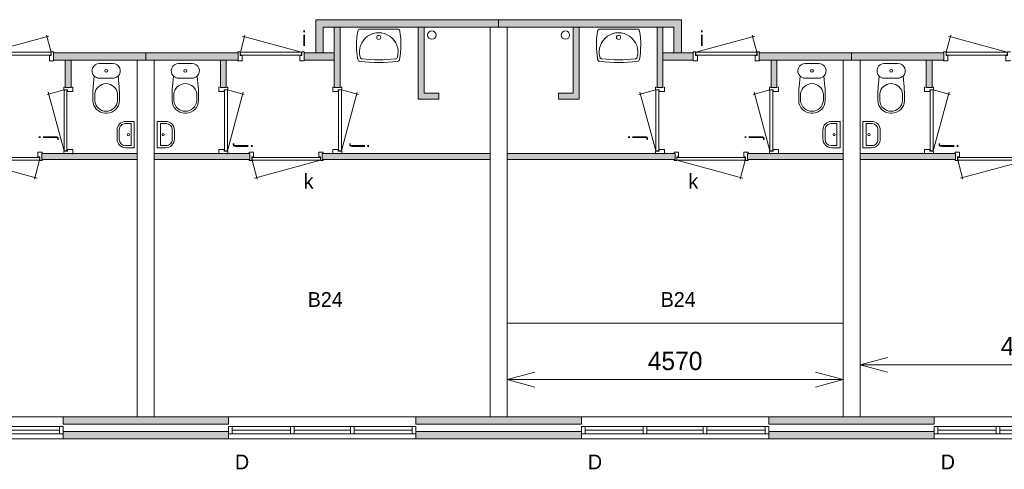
# Model space of a CAD drawing. Header units: millimetres. Extents: x -8493 to 75607, y -19302 to 56340.
# Tile 5 of 40: x 12135 to 25527, y -17866 to -11753. Entities that reach past the tile are written whole.
import ezdxf
from ezdxf.enums import TextEntityAlignment as Align

# ---------------------------------------------------------------- set-up
doc = ezdxf.new("R2010")
doc.units = ezdxf.units.MM
doc.header["$PDMODE"] = 3
doc.header["$PDSIZE"] = 1
for name, color, linetype in [('16', 7, 'Continuous'), ('17', 7, 'Continuous'), ('30', 7, 'Continuous'), ('32', 7, 'Continuous'), ('33', 7, 'Continuous'), ('40', 7, 'Continuous'), ('48', 7, 'Continuous'), ('61', 7, 'Continuous'), ('62', 7, 'Continuous')]:
    doc.layers.add(name, color=color, linetype=linetype)
doc.styles.add('dgn003', font='dgn003.shx')
doc.styles.get("Standard").update_dxf_attribs({"font": 'arial.ttf'})
doc.dimstyles.get("Standard").update_dxf_attribs({"dimtxt": 0.18, "dimasz": 0.18, "dimexe": 0.18, "dimexo": 0.0625, "dimgap": 0.09, "dimtad": 0, "dimtih": 1, "dimtoh": 1, "dimdec": 4, "dimzin": 0, "dimdsep": 46, "dimtxsty": 'Standard', "dimcen": 0.09, "dimadec": 0, "dimazin": 0, "dimtfac": 1, "dimtdec": 4, "dimtofl": 0, "dimtmove": 0, "dimatfit": 3, "dimfxl": 1, "dimtolj": 1, "dimtzin": 0, "dimarcsym": 0})

# ---------------------------------------------------------------- blocks, each defined once
blk = doc.blocks.new('830R1046')
at = {"layer": '33', "color": 1, "linetype": 'Continuous', "lineweight": 0}
for p, q in [((-868, 108), (-66.28, 322.82)), ((-38, 108), (-99.32, 336.87))]:
    blk.add_line(p, q, dxfattribs=at)
at = {"layer": '33', "color": 92, "linetype": 'Continuous', "lineweight": 13, "true_color": 0x00e100, "flags": 128}
for points in [[(-906, 100), (-906, 111), (-871, 111), (-871, 61), (-846, 61), (-846, -11), (-906, -11), (-906, 0)], [(0, 100), (0, 111), (-35, 111), (-35, 61), (-60, 61), (-60, -11), (0, -11), (0, 0)]]:
    blk.add_lwpolyline(points, dxfattribs=at)
at = {"layer": '33', "color": 2, "linetype": 'Continuous', "lineweight": 13, "true_color": 0xf0f000, "flags": 128}
blk.add_lwpolyline([(-868, 108), (-38, 108), (-38, 68), (-868, 68), (-868, 108)], dxfattribs=at)
blk = doc.blocks.new('930L0915')
at = {"layer": '33', "color": 1, "linetype": 'Continuous', "lineweight": 0}
for p, q in [((38, -98), (936.31, -338.7)), ((968, -98), (899.56, -353.44))]:
    blk.add_line(p, q, dxfattribs=at)
at = {"layer": '33', "color": 92, "linetype": 'Continuous', "lineweight": 13, "true_color": 0x00e100, "flags": 128}
for points in [[(0, -90), (0, -101), (35, -101), (35, -51), (60, -51), (60, 11), (0, 11), (0, 0)], [(1006, -90), (1006, -101), (971, -101), (971, -51), (946, -51), (946, 11), (1006, 11), (1006, 0)]]:
    blk.add_lwpolyline(points, dxfattribs=at)
at = {"layer": '33', "color": 2, "linetype": 'Continuous', "lineweight": 13, "true_color": 0xf0f000, "flags": 128}
blk.add_lwpolyline([(968, -98), (38, -98), (38, -58), (968, -58), (968, -98)], dxfattribs=at)
blk = doc.blocks.new('FT0115')
at = {"layer": '40', "color": 7, "linetype": 'Continuous', "lineweight": 0}
for p, q in [((-135, 180), (-20, 180)), ((-65, 149), (-65, -149)), ((-20, 180), (-20, -180)), ((-65, -149), (-144, -149))]:
    blk.add_line(p, q, dxfattribs=at)
at = {"layer": '40', "color": 7, "linetype": 'Continuous', "lineweight": 0, "flags": 128}
for points in [[(-255, 60, -0.414214), (-135, 180)], [(-224, 69, -0.414214), (-144, 149)]]:
    blk.add_lwpolyline(points, format="xyb", dxfattribs=at)
for points in [[(-144, 149), (-65, 149)], [(-255, -60), (-255, 60)], [(-224, -69), (-224, 69)], [(-20, -180), (-135, -180)]]:
    blk.add_lwpolyline(points, dxfattribs=at)
at = {"layer": '40', "color": 7, "linetype": 'Continuous', "lineweight": 0}
blk.add_circle((-101, -1), 15.1, dxfattribs=at)
for centre, radius in [((-135, -60), 120), ((-144, -69), 80)]:
    blk.add_arc(centre, radius, 180, 270, dxfattribs=at)
blk = doc.blocks.new('830R1047')
at = {"layer": '33', "color": 1, "linetype": 'Continuous', "lineweight": 0}
for p, q in [((-108, -38), (-336.87, -99.32)), ((-108, -868), (-322.82, -66.28))]:
    blk.add_line(p, q, dxfattribs=at)
at = {"layer": '33', "color": 92, "linetype": 'Continuous', "lineweight": 13, "true_color": 0x00e100, "flags": 128}
for points in [[(-100, 0), (-111, 0), (-111, -35), (-61, -35), (-61, -60), (11, -60), (11, 0), (0, 0)], [(-100, -906), (-111, -906), (-111, -871), (-61, -871), (-61, -846), (11, -846), (11, -906), (0, -906)]]:
    blk.add_lwpolyline(points, dxfattribs=at)
at = {"layer": '33', "color": 2, "linetype": 'Continuous', "lineweight": 13, "true_color": 0xf0f000, "flags": 128}
blk.add_lwpolyline([(-108, -868), (-108, -38), (-68, -38), (-68, -868), (-108, -868)], dxfattribs=at)
blk = doc.blocks.new('CLOS0215')
at = {"layer": '40', "color": 7, "linetype": 'Continuous', "lineweight": 0}
for p, q in [((-92, -220), (92, -220)), ((-155, -528), (-155, -436)), ((155, -528), (155, -436)), ((-1, -670), (1, -670))]:
    blk.add_line(p, q, dxfattribs=at)
at = {"layer": '40', "color": 7, "linetype": 'Continuous', "lineweight": 0, "flags": 128}
for points in [[(-176, -338), (-162, -192), (-162, -192, -0.674333), (-92, -20), (-92, -20), (92, -20), (92, -20, -0.674333), (162, -192), (162, -192), (176, -338), (176, -338, -0.023285), (180, -431), (180, -431), (180, -525), (180, -525, -0.414214), (10, -695), (10, -695), (-10, -695), (-10, -695, -0.414214), (-180, -525), (-180, -525), (-180, -431), (-180, -431, -0.023285), (-176, -338)], [(-155, -437, -0.917514), (155, -437)], [(155, -528, -0.917521), (-155, -528)]]:
    blk.add_lwpolyline(points, format="xyb", dxfattribs=at)
at = {"layer": '40', "color": 7, "linetype": 'Continuous', "lineweight": 0}
blk.add_circle((0, -120), 20, dxfattribs=at)
for centre, start, end in [((-92, -120), 225.9727, 270), ((92, -120), 270, 314.0273)]:
    blk.add_arc(centre, 100, start, end, dxfattribs=at)
blk = doc.blocks.new('830R1048')
at = {"layer": '33', "color": 1, "linetype": 'Continuous', "lineweight": 0}
for p, q in [((108, -38), (336.87, -99.32)), ((108, -868), (322.82, -66.28))]:
    blk.add_line(p, q, dxfattribs=at)
at = {"layer": '33', "color": 92, "linetype": 'Continuous', "lineweight": 13, "true_color": 0x00e100, "flags": 128}
for points in [[(100, 0), (111, 0), (111, -35), (61, -35), (61, -60), (-11, -60), (-11, 0), (0, 0)], [(100, -906), (111, -906), (111, -871), (61, -871), (61, -846), (-11, -846), (-11, -906), (0, -906)]]:
    blk.add_lwpolyline(points, dxfattribs=at)
at = {"layer": '33', "color": 2, "linetype": 'Continuous', "lineweight": 13, "true_color": 0xf0f000, "flags": 128}
blk.add_lwpolyline([(108, -868), (108, -38), (68, -38), (68, -868), (108, -868)], dxfattribs=at)
blk = doc.blocks.new('930L0916')
at = {"layer": '33', "color": 1, "linetype": 'Continuous', "lineweight": 0}
for p, q in [((-968, -98), (-899.56, -353.44)), ((-38, -98), (-936.31, -338.7))]:
    blk.add_line(p, q, dxfattribs=at)
at = {"layer": '33', "color": 92, "linetype": 'Continuous', "lineweight": 13, "true_color": 0x00e100, "flags": 128}
for points in [[(-1006, -90), (-1006, -101), (-971, -101), (-971, -51), (-946, -51), (-946, 11), (-1006, 11), (-1006, 0)], [(0, -90), (0, -101), (-35, -101), (-35, -51), (-60, -51), (-60, 11), (0, 11), (0, 0)]]:
    blk.add_lwpolyline(points, dxfattribs=at)
at = {"layer": '33', "color": 2, "linetype": 'Continuous', "lineweight": 13, "true_color": 0xf0f000, "flags": 128}
blk.add_lwpolyline([(-968, -98), (-38, -98), (-38, -58), (-968, -58), (-968, -98)], dxfattribs=at)
blk = doc.blocks.new('830R1049')
at = {"layer": '33', "color": 1, "linetype": 'Continuous', "lineweight": 0}
for p, q in [((108, -38), (336.87, -99.32)), ((108, -868), (322.82, -66.28))]:
    blk.add_line(p, q, dxfattribs=at)
at = {"layer": '33', "color": 92, "linetype": 'Continuous', "lineweight": 13, "true_color": 0x00e100, "flags": 128}
for points in [[(100, 0), (111, 0), (111, -35), (61, -35), (61, -60), (-11, -60), (-11, 0), (0, 0)], [(100, -906), (111, -906), (111, -871), (61, -871), (61, -846), (-11, -846), (-11, -906), (0, -906)]]:
    blk.add_lwpolyline(points, dxfattribs=at)
at = {"layer": '33', "color": 2, "linetype": 'Continuous', "lineweight": 13, "true_color": 0xf0f000, "flags": 128}
blk.add_lwpolyline([(108, -868), (108, -38), (68, -38), (68, -868), (108, -868)], dxfattribs=at)
blk = doc.blocks.new('CLOS0216')
at = {"layer": '40', "color": 7, "linetype": 'Continuous', "lineweight": 0}
for p, q in [((92, -220), (-93, -220)), ((-155, -528), (-155, -436)), ((155, -528), (155, -436)), ((1, -670), (-1, -670))]:
    blk.add_line(p, q, dxfattribs=at)
at = {"layer": '40', "color": 7, "linetype": 'Continuous', "lineweight": 0, "flags": 128}
for points in [[(176, -338), (162, -192), (162, -192, 0.674333), (92, -20), (92, -20), (-93, -20), (-93, -20, 0.674333), (-162, -192), (-162, -192), (-176, -338), (-176, -338, 0.023285), (-180, -431), (-180, -431), (-180, -525), (-180, -525, 0.414214), (-10, -695), (-10, -695), (10, -695), (10, -695, 0.414214), (180, -525), (180, -525), (180, -431), (180, -431, 0.023285), (176, -338)], [(-93, -220, -0.194504), (-162, -192)], [(162, -192, -0.194504), (92, -220)]]:
    blk.add_lwpolyline(points, format="xyb", dxfattribs=at)
at = {"layer": '40', "color": 7, "linetype": 'Continuous', "lineweight": 0}
blk.add_circle((0, -120), 20, dxfattribs=at)
for centre, start, end in [((0, -450), 4.9263, 175.0736), ((0, -514), 184.9259, 355.0741)]:
    blk.add_arc(centre, 156, start, end, dxfattribs=at)
blk = doc.blocks.new('FT0116')
at = {"layer": '40', "color": 7, "linetype": 'Continuous', "lineweight": 0}
for p, q in [((135, 180), (20, 180)), ((20, 180), (20, -180)), ((65, 149), (65, -149)), ((65, -149), (144, -149))]:
    blk.add_line(p, q, dxfattribs=at)
at = {"layer": '40', "color": 7, "linetype": 'Continuous', "lineweight": 0, "flags": 128}
for points in [[(144, 149), (65, 149)], [(224, -69), (224, 69)], [(255, -60), (255, 60)], [(20, -180), (135, -180)]]:
    blk.add_lwpolyline(points, dxfattribs=at)
for points in [[(255, -60, -0.414214), (135, -180)], [(224, -69, -0.414214), (144, -149)]]:
    blk.add_lwpolyline(points, format="xyb", dxfattribs=at)
at = {"layer": '40', "color": 7, "linetype": 'Continuous', "lineweight": 0}
blk.add_circle((101, -1), 15.1, dxfattribs=at)
for centre, radius in [((135, 60), 120), ((144, 69), 80)]:
    blk.add_arc(centre, radius, 0, 90, dxfattribs=at)
blk = doc.blocks.new('WT0116')
at = {"layer": '40', "color": 7, "linetype": 'Continuous', "lineweight": 0}
blk.add_line((253, -20), (-253, -20), dxfattribs=at)
at = {"layer": '40', "color": 7, "linetype": 'Continuous', "lineweight": 0, "flags": 128}
for points in [[(-284, -432, -0.090801), (-286, -47)], [(-286, -47, -0.363957), (-253, -20)], [(-254, -401, -1.30637), (254, -401)], [(253, -20, -0.363957), (286, -47)], [(286, -47, -0.090801), (284, -432)], [(-226, -425, -0.309671), (-254, -401)], [(254, -401, -0.309671), (226, -425)], [(-256, -459, -0.328769), (-284, -432)], [(256, -459, -0.059915), (-256, -459)], [(226, -425, -0.052773), (-226, -425)], [(284, -432, -0.328769), (256, -459)]]:
    blk.add_lwpolyline(points, format="xyb", dxfattribs=at)
at = {"layer": '40', "color": 7, "linetype": 'Continuous', "lineweight": 0}
blk.add_circle((0, -133), 28.1, dxfattribs=at)
blk = doc.blocks.new('830R1050')
at = {"layer": '33', "color": 1, "linetype": 'Continuous', "lineweight": 0}
for p, q in [((38, 108), (99.32, 336.87)), ((868, 108), (66.28, 322.82))]:
    blk.add_line(p, q, dxfattribs=at)
at = {"layer": '33', "color": 92, "linetype": 'Continuous', "lineweight": 13, "true_color": 0x00e100, "flags": 128}
for points in [[(0, 100), (0, 111), (35, 111), (35, 61), (60, 61), (60, -11), (0, -11), (0, 0)], [(906, 100), (906, 111), (871, 111), (871, 61), (846, 61), (846, -11), (906, -11), (906, 0)]]:
    blk.add_lwpolyline(points, dxfattribs=at)
at = {"layer": '33', "color": 2, "linetype": 'Continuous', "lineweight": 13, "true_color": 0xf0f000, "flags": 128}
blk.add_lwpolyline([(868, 108), (38, 108), (38, 68), (868, 68), (868, 108)], dxfattribs=at)
blk = doc.blocks.new('CLOS0217')
at = {"layer": '40', "color": 7, "linetype": 'Continuous', "lineweight": 0}
for p, q in [((-92, -220), (92, -220)), ((-155, -528), (-155, -436)), ((155, -528), (155, -436)), ((-1, -670), (1, -670))]:
    blk.add_line(p, q, dxfattribs=at)
at = {"layer": '40', "color": 7, "linetype": 'Continuous', "lineweight": 0, "flags": 128}
for points in [[(-176, -338), (-162, -192), (-162, -192, -0.674333), (-92, -20), (-92, -20), (92, -20), (92, -20, -0.674333), (162, -192), (162, -192), (176, -338), (176, -338, -0.023285), (180, -431), (180, -431), (180, -525), (180, -525, -0.414214), (10, -695), (10, -695), (-10, -695), (-10, -695, -0.414214), (-180, -525), (-180, -525), (-180, -431), (-180, -431, -0.023285), (-176, -338)], [(-155, -437, -0.917514), (155, -437)], [(155, -528, -0.917521), (-155, -528)]]:
    blk.add_lwpolyline(points, format="xyb", dxfattribs=at)
at = {"layer": '40', "color": 7, "linetype": 'Continuous', "lineweight": 0}
blk.add_circle((0, -120), 20, dxfattribs=at)
for centre, start, end in [((-92, -120), 225.9727, 270), ((92, -120), 270, 314.0273)]:
    blk.add_arc(centre, 100, start, end, dxfattribs=at)
blk = doc.blocks.new('WT0117')
at = {"layer": '40', "color": 7, "linetype": 'Continuous', "lineweight": 0}
blk.add_line((-253, -20), (253, -20), dxfattribs=at)
blk.add_circle((0, -133), 28.1, dxfattribs=at)
for centre, radius, start, end in [((766, -236), 1068, 169.7983, 190.5514), ((-253, -53), 33, 90, 169.9973), ((0, -332), 263, 344.8667, 195.1333), ((253, -53), 33, 10.0027, 90), ((-766, -236), 1068, 349.4486, 10.2017), ((-222, -392), 33, 195.1333, 263.9582), ((222, -392), 33, 276.0418, 344.8667), ((-252, -426), 33, 190.3455, 263.1425), ((0, 1669), 2144, 263.1425, 276.8575), ((0, 1707), 2144, 263.9582, 276.0418), ((252, -426), 33, 276.8575, 349.6545)]:
    blk.add_arc(centre, radius, start, end, dxfattribs=at)
blk = doc.blocks.new('830R1051')
at = {"layer": '33', "color": 1, "linetype": 'Continuous', "lineweight": 0}
for p, q in [((-868, 108), (-66.28, 322.82)), ((-38, 108), (-99.32, 336.87))]:
    blk.add_line(p, q, dxfattribs=at)
at = {"layer": '33', "color": 92, "linetype": 'Continuous', "lineweight": 13, "true_color": 0x00e100, "flags": 128}
for points in [[(-906, 100), (-906, 111), (-871, 111), (-871, 61), (-846, 61), (-846, -11), (-906, -11), (-906, 0)], [(0, 100), (0, 111), (-35, 111), (-35, 61), (-60, 61), (-60, -11), (0, -11), (0, 0)]]:
    blk.add_lwpolyline(points, dxfattribs=at)
at = {"layer": '33', "color": 2, "linetype": 'Continuous', "lineweight": 13, "true_color": 0xf0f000, "flags": 128}
blk.add_lwpolyline([(-868, 108), (-38, 108), (-38, 68), (-868, 68), (-868, 108)], dxfattribs=at)
blk = doc.blocks.new('830R1052')
at = {"layer": '33', "color": 1, "linetype": 'Continuous', "lineweight": 0}
for p, q in [((-108, -38), (-336.87, -99.32)), ((-108, -868), (-322.82, -66.28))]:
    blk.add_line(p, q, dxfattribs=at)
at = {"layer": '33', "color": 92, "linetype": 'Continuous', "lineweight": 13, "true_color": 0x00e100, "flags": 128}
for points in [[(-100, 0), (-111, 0), (-111, -35), (-61, -35), (-61, -60), (11, -60), (11, 0), (0, 0)], [(-100, -906), (-111, -906), (-111, -871), (-61, -871), (-61, -846), (11, -846), (11, -906), (0, -906)]]:
    blk.add_lwpolyline(points, dxfattribs=at)
at = {"layer": '33', "color": 2, "linetype": 'Continuous', "lineweight": 13, "true_color": 0xf0f000, "flags": 128}
blk.add_lwpolyline([(-108, -868), (-108, -38), (-68, -38), (-68, -868), (-108, -868)], dxfattribs=at)
blk = doc.blocks.new('930L0917')
at = {"layer": '33', "color": 1, "linetype": 'Continuous', "lineweight": 0}
for p, q in [((38, -98), (936.31, -338.7)), ((968, -98), (899.56, -353.44))]:
    blk.add_line(p, q, dxfattribs=at)
at = {"layer": '33', "color": 92, "linetype": 'Continuous', "lineweight": 13, "true_color": 0x00e100, "flags": 128}
for points in [[(0, -90), (0, -101), (35, -101), (35, -51), (60, -51), (60, 11), (0, 11), (0, 0)], [(1006, -90), (1006, -101), (971, -101), (971, -51), (946, -51), (946, 11), (1006, 11), (1006, 0)]]:
    blk.add_lwpolyline(points, dxfattribs=at)
at = {"layer": '33', "color": 2, "linetype": 'Continuous', "lineweight": 13, "true_color": 0xf0f000, "flags": 128}
blk.add_lwpolyline([(968, -98), (38, -98), (38, -58), (968, -58), (968, -98)], dxfattribs=at)
blk = doc.blocks.new('830R1053')
at = {"layer": '33', "color": 1, "linetype": 'Continuous', "lineweight": 0}
for p, q in [((-108, -38), (-336.87, -99.32)), ((-108, -868), (-322.82, -66.28))]:
    blk.add_line(p, q, dxfattribs=at)
at = {"layer": '33', "color": 92, "linetype": 'Continuous', "lineweight": 13, "true_color": 0x00e100, "flags": 128}
for points in [[(-100, 0), (-111, 0), (-111, -35), (-61, -35), (-61, -60), (11, -60), (11, 0), (0, 0)], [(-100, -906), (-111, -906), (-111, -871), (-61, -871), (-61, -846), (11, -846), (11, -906), (0, -906)]]:
    blk.add_lwpolyline(points, dxfattribs=at)
at = {"layer": '33', "color": 2, "linetype": 'Continuous', "lineweight": 13, "true_color": 0xf0f000, "flags": 128}
blk.add_lwpolyline([(-108, -868), (-108, -38), (-68, -38), (-68, -868), (-108, -868)], dxfattribs=at)
blk = doc.blocks.new('FT0117')
at = {"layer": '40', "color": 7, "linetype": 'Continuous', "lineweight": 0}
for p, q in [((-135, 180), (-20, 180)), ((-65, 149), (-65, -149)), ((-20, 180), (-20, -180)), ((-65, -149), (-144, -149))]:
    blk.add_line(p, q, dxfattribs=at)
at = {"layer": '40', "color": 7, "linetype": 'Continuous', "lineweight": 0, "flags": 128}
for points in [[(-255, 60, -0.414214), (-135, 180)], [(-224, 69, -0.414214), (-144, 149)]]:
    blk.add_lwpolyline(points, format="xyb", dxfattribs=at)
for points in [[(-144, 149), (-65, 149)], [(-255, -60), (-255, 60)], [(-224, -69), (-224, 69)], [(-20, -180), (-135, -180)]]:
    blk.add_lwpolyline(points, dxfattribs=at)
at = {"layer": '40', "color": 7, "linetype": 'Continuous', "lineweight": 0}
blk.add_circle((-101, -1), 15.1, dxfattribs=at)
for centre, radius in [((-135, -60), 120), ((-144, -69), 80)]:
    blk.add_arc(centre, radius, 180, 270, dxfattribs=at)
blk = doc.blocks.new('_Open30')
at = {"color": 0, "linetype": 'ByBlock', "lineweight": -2}
for p, q in [((-1, 0.268), (0, 0)), ((0, 0), (-1, -0.268)), ((0, 0), (-1, 0))]:
    blk.add_line(p, q, dxfattribs=at)
blk = doc.blocks.new('*D3850')
at = {"layer": '62', "color": 7, "linetype": 'Continuous', "lineweight": 0, "transparency": 16777216}
for p, q in [((18765, -16397), (18765, -16772)), ((23335, -16397), (23335, -16772)), ((19140, -16647), (22960, -16647))]:
    blk.add_line(p, q, dxfattribs=at)
at = {"layer": 'Defpoints', "color": 0, "linetype": 'Continuous', "transparency": 16777216}
for p in [(18765, -15880), (23335, -15880), (23335, -16647)]:
    blk.add_point(p, dxfattribs=at)
at = {"layer": '62', "color": 7, "linetype": 'Continuous', "lineweight": 0, "transparency": 16777216, "xscale": 375, "yscale": 375, "zscale": 375, "rotation": 180}
blk.add_blockref('_Open30', (18765, -16647), dxfattribs=at)
at = {"layer": '62', "color": 7, "linetype": 'Continuous', "lineweight": 0, "transparency": 16777216, "xscale": 375, "yscale": 375, "zscale": 375}
blk.add_blockref('_Open30', (23335, -16647), dxfattribs=at)
at = {"layer": '62', "color": 7, "linetype": 'Continuous', "lineweight": 0, "transparency": 16777216, "insert": (21050, -16394), "char_height": 250, "attachment_point": 5, "style": 'dgn003'}
blk.add_mtext('\\A1;4570', dxfattribs=at)
blk = doc.blocks.new('*D3851')
at = {"layer": '62', "color": 7, "linetype": 'Continuous', "lineweight": 0, "transparency": 16777216}
for p, q in [((23565, -16196), (23565, -16571)), ((28135, -16196), (28135, -16571)), ((27760, -16446), (23940, -16446))]:
    blk.add_line(p, q, dxfattribs=at)
at = {"layer": 'Defpoints', "color": 0, "linetype": 'Continuous', "transparency": 16777216}
for p in [(23565, -15880), (28135, -15880), (23565, -16446)]:
    blk.add_point(p, dxfattribs=at)
at = {"layer": '62', "color": 7, "linetype": 'Continuous', "lineweight": 0, "transparency": 16777216, "xscale": 375, "yscale": 375, "zscale": 375, "rotation": 180}
blk.add_blockref('_Open30', (23565, -16446), dxfattribs=at)
at = {"layer": '62', "color": 7, "linetype": 'Continuous', "lineweight": 0, "transparency": 16777216, "xscale": 375, "yscale": 375, "zscale": 375}
blk.add_blockref('_Open30', (28135, -16446), dxfattribs=at)
at = {"layer": '62', "color": 7, "linetype": 'Continuous', "lineweight": 0, "transparency": 16777216, "insert": (25850, -16193), "char_height": 250, "attachment_point": 5, "style": 'dgn003'}
blk.add_mtext('\\A1;4570', dxfattribs=at)
blk = doc.blocks.new('930L0918')
at = {"layer": '33', "color": 1, "linetype": 'Continuous', "lineweight": 0}
for p, q in [((-968, -98), (-899.56, -353.44)), ((-38, -98), (-936.31, -338.7))]:
    blk.add_line(p, q, dxfattribs=at)
at = {"layer": '33', "color": 92, "linetype": 'Continuous', "lineweight": 13, "true_color": 0x00e100, "flags": 128}
for points in [[(-1006, -90), (-1006, -101), (-971, -101), (-971, -51), (-946, -51), (-946, 11), (-1006, 11), (-1006, 0)], [(0, -90), (0, -101), (-35, -101), (-35, -51), (-60, -51), (-60, 11), (0, 11), (0, 0)]]:
    blk.add_lwpolyline(points, dxfattribs=at)
at = {"layer": '33', "color": 2, "linetype": 'Continuous', "lineweight": 13, "true_color": 0xf0f000, "flags": 128}
blk.add_lwpolyline([(-968, -98), (-38, -98), (-38, -58), (-968, -58), (-968, -98)], dxfattribs=at)
blk = doc.blocks.new('CLOS0218')
at = {"layer": '40', "color": 7, "linetype": 'Continuous', "lineweight": 0}
for p, q in [((92, -220), (-93, -220)), ((-155, -528), (-155, -436)), ((155, -528), (155, -436)), ((1, -670), (-1, -670))]:
    blk.add_line(p, q, dxfattribs=at)
at = {"layer": '40', "color": 7, "linetype": 'Continuous', "lineweight": 0, "flags": 128}
for points in [[(176, -338), (162, -192), (162, -192, 0.674333), (92, -20), (92, -20), (-93, -20), (-93, -20, 0.674333), (-162, -192), (-162, -192), (-176, -338), (-176, -338, 0.023285), (-180, -431), (-180, -431), (-180, -525), (-180, -525, 0.414214), (-10, -695), (-10, -695), (10, -695), (10, -695, 0.414214), (180, -525), (180, -525), (180, -431), (180, -431, 0.023285), (176, -338)], [(-93, -220, -0.194504), (-162, -192)], [(162, -192, -0.194504), (92, -220)]]:
    blk.add_lwpolyline(points, format="xyb", dxfattribs=at)
at = {"layer": '40', "color": 7, "linetype": 'Continuous', "lineweight": 0}
blk.add_circle((0, -120), 20, dxfattribs=at)
for centre, start, end in [((0, -450), 4.9263, 175.0736), ((0, -514), 184.9259, 355.0741)]:
    blk.add_arc(centre, 156, start, end, dxfattribs=at)
blk = doc.blocks.new('830R1055')
at = {"layer": '33', "color": 1, "linetype": 'Continuous', "lineweight": 0}
for p, q in [((108, -38), (336.87, -99.32)), ((108, -868), (322.82, -66.28))]:
    blk.add_line(p, q, dxfattribs=at)
at = {"layer": '33', "color": 92, "linetype": 'Continuous', "lineweight": 13, "true_color": 0x00e100, "flags": 128}
for points in [[(100, 0), (111, 0), (111, -35), (61, -35), (61, -60), (-11, -60), (-11, 0), (0, 0)], [(100, -906), (111, -906), (111, -871), (61, -871), (61, -846), (-11, -846), (-11, -906), (0, -906)]]:
    blk.add_lwpolyline(points, dxfattribs=at)
at = {"layer": '33', "color": 2, "linetype": 'Continuous', "lineweight": 13, "true_color": 0xf0f000, "flags": 128}
blk.add_lwpolyline([(108, -868), (108, -38), (68, -38), (68, -868), (108, -868)], dxfattribs=at)
blk = doc.blocks.new('FT0118')
at = {"layer": '40', "color": 7, "linetype": 'Continuous', "lineweight": 0}
for p, q in [((135, 180), (20, 180)), ((20, 180), (20, -180)), ((65, 149), (65, -149)), ((65, -149), (144, -149))]:
    blk.add_line(p, q, dxfattribs=at)
at = {"layer": '40', "color": 7, "linetype": 'Continuous', "lineweight": 0, "flags": 128}
for points in [[(144, 149), (65, 149)], [(224, -69), (224, 69)], [(255, -60), (255, 60)], [(20, -180), (135, -180)]]:
    blk.add_lwpolyline(points, dxfattribs=at)
for points in [[(255, -60, -0.414214), (135, -180)], [(224, -69, -0.414214), (144, -149)]]:
    blk.add_lwpolyline(points, format="xyb", dxfattribs=at)
at = {"layer": '40', "color": 7, "linetype": 'Continuous', "lineweight": 0}
blk.add_circle((101, -1), 15.1, dxfattribs=at)
for centre, radius in [((135, 60), 120), ((144, 69), 80)]:
    blk.add_arc(centre, radius, 0, 90, dxfattribs=at)
blk = doc.blocks.new('830R1056')
at = {"layer": '33', "color": 1, "linetype": 'Continuous', "lineweight": 0}
for p, q in [((38, 108), (99.32, 336.87)), ((868, 108), (66.28, 322.82))]:
    blk.add_line(p, q, dxfattribs=at)
at = {"layer": '33', "color": 92, "linetype": 'Continuous', "lineweight": 13, "true_color": 0x00e100, "flags": 128}
for points in [[(0, 100), (0, 111), (35, 111), (35, 61), (60, 61), (60, -11), (0, -11), (0, 0)], [(906, 100), (906, 111), (871, 111), (871, 61), (846, 61), (846, -11), (906, -11), (906, 0)]]:
    blk.add_lwpolyline(points, dxfattribs=at)
at = {"layer": '33', "color": 2, "linetype": 'Continuous', "lineweight": 13, "true_color": 0xf0f000, "flags": 128}
blk.add_lwpolyline([(868, 108), (38, 108), (38, 68), (868, 68), (868, 108)], dxfattribs=at)

msp = doc.modelspace()

# ---------------------------------------------------------------- hatches: boundary and pattern name
at = {"layer": '16'}
for points in [[(12724.76, -17152.9), (14974.76, -17152.9), (14974.76, -17252.9), (12724.76, -17252.9)], [(17524.76, -17152.9), (19774.76, -17152.9), (19774.76, -17252.9), (17524.76, -17252.9)], [(22324.76, -17152.9), (24574.76, -17152.9), (24574.76, -17252.9), (22324.76, -17252.9)], [(12724.76, -17352.9), (14974.76, -17352.9), (14974.76, -17452.9), (12724.76, -17452.9)], [(17524.76, -17352.9), (19774.76, -17352.9), (19774.76, -17452.9), (17524.76, -17452.9)], [(22324.76, -17352.9), (24574.76, -17352.9), (24574.76, -17452.9), (22324.76, -17452.9)]]:
    msp.add_hatch(color=7, dxfattribs=at).paths.add_polyline_path(points)
at = {"layer": '62'}
for points in [[(18649.76, -11752.9), (18649.76, -11852.9), (16264.76, -11852.9), (16264.76, -12202.9), (16164.76, -12202.9), (16164.76, -11752.9)], [(18649.76, -11752.9), (18649.76, -11852.9), (21034.76, -11852.9), (21034.76, -12202.9), (21134.76, -12202.9), (21134.76, -11752.9)], [(16494.76, -12672.9), (16414.76, -12672.9), (16414.76, -11852.9), (16494.76, -11852.9)], [(17834.76, -12752.9), (17834.76, -12832.9), (17554.76, -12832.9), (17554.76, -11852.9), (17634.76, -11852.9), (17634.76, -12752.9)], [(19464.76, -12752.9), (19464.76, -12832.9), (19744.76, -12832.9), (19744.76, -11852.9), (19664.76, -11852.9), (19664.76, -12752.9)], [(20804.76, -12672.9), (20884.76, -12672.9), (20884.76, -11852.9), (20804.76, -11852.9)], [(12594.76, -12302.9), (13849.76, -12302.9), (13849.76, -12202.9), (12594.76, -12202.9)], [(12754.76, -12672.9), (12834.76, -12672.9), (12834.76, -12302.9), (12754.76, -12302.9)], [(15104.76, -12302.9), (13849.76, -12302.9), (13849.76, -12202.9), (15104.76, -12202.9)], [(14944.76, -12672.9), (14864.76, -12672.9), (14864.76, -12302.9), (14944.76, -12302.9)], [(16414.76, -12302.9), (16004.76, -12302.9), (16004.76, -12202.9), (16414.76, -12202.9)], [(20884.76, -12302.9), (21294.76, -12302.9), (21294.76, -12202.9), (20884.76, -12202.9)], [(22194.76, -12302.9), (23449.76, -12302.9), (23449.76, -12202.9), (22194.76, -12202.9)], [(22354.76, -12672.9), (22434.76, -12672.9), (22434.76, -12302.9), (22354.76, -12302.9)], [(24704.76, -12302.9), (23449.76, -12302.9), (23449.76, -12202.9), (24704.76, -12202.9)], [(24544.76, -12672.9), (24464.76, -12672.9), (24464.76, -12302.9), (24544.76, -12302.9)], [(12434.76, -13572.9), (13734.76, -13572.9), (13734.76, -13652.9), (12434.76, -13652.9)], [(15264.76, -13572.9), (13964.76, -13572.9), (13964.76, -13652.9), (15264.76, -13652.9)], [(18534.76, -13572.9), (16249.76, -13572.9), (16249.76, -13652.9), (18534.76, -13652.9)], [(18764.76, -13572.9), (21049.76, -13572.9), (21049.76, -13652.9), (18764.76, -13652.9)], [(22034.76, -13572.9), (23334.76, -13572.9), (23334.76, -13652.9), (22034.76, -13652.9)], [(24864.76, -13572.9), (23564.76, -13572.9), (23564.76, -13652.9), (24864.76, -13652.9)]]:
    msp.add_hatch(color=7, dxfattribs=at).paths.add_polyline_path(points)

# ---------------------------------------------------------------- linework, layer by layer
at = {"layer": '16', "color": 92, "linetype": 'Continuous', "lineweight": 0, "true_color": 0x00e100, "flags": 128}
for points in [[(18649.76, -11752.9), (16164.76, -11752.9), (16164.76, -12202.9), (16264.76, -12202.9), (16264.76, -11852.9), (18649.76, -11852.9), (18649.76, -11752.9)], [(18649.76, -11752.9), (21134.76, -11752.9), (21134.76, -12202.9), (21034.76, -12202.9), (21034.76, -11852.9), (18649.76, -11852.9), (18649.76, -11752.9)], [(16494.76, -11852.9), (16414.76, -11852.9), (16414.76, -12672.9), (16494.76, -12672.9), (16494.76, -11852.9)], [(17634.76, -11852.9), (17634.76, -12752.9), (17834.76, -12752.9), (17834.76, -12832.9), (17554.76, -12832.9), (17554.76, -11852.9), (17634.76, -11852.9)], [(19664.76, -11852.9), (19664.76, -12752.9), (19464.76, -12752.9), (19464.76, -12832.9), (19744.76, -12832.9), (19744.76, -11852.9), (19664.76, -11852.9)], [(20804.76, -11852.9), (20884.76, -11852.9), (20884.76, -12672.9), (20804.76, -12672.9), (20804.76, -11852.9)], [(12594.76, -12202.9), (13849.76, -12202.9), (13849.76, -12302.9), (12594.76, -12302.9), (12594.76, -12202.9)], [(12754.76, -12302.9), (12834.76, -12302.9), (12834.76, -12672.9), (12754.76, -12672.9), (12754.76, -12302.9)], [(15104.76, -12202.9), (13849.76, -12202.9), (13849.76, -12302.9), (15104.76, -12302.9), (15104.76, -12202.9)], [(14944.76, -12302.9), (14864.76, -12302.9), (14864.76, -12672.9), (14944.76, -12672.9), (14944.76, -12302.9)], [(16414.76, -12202.9), (16004.76, -12202.9), (16004.76, -12302.9), (16414.76, -12302.9), (16414.76, -12202.9)], [(20884.76, -12202.9), (21294.76, -12202.9), (21294.76, -12302.9), (20884.76, -12302.9), (20884.76, -12202.9)], [(22194.76, -12202.9), (23449.76, -12202.9), (23449.76, -12302.9), (22194.76, -12302.9), (22194.76, -12202.9)], [(22354.76, -12302.9), (22434.76, -12302.9), (22434.76, -12672.9), (22354.76, -12672.9), (22354.76, -12302.9)], [(24704.76, -12202.9), (23449.76, -12202.9), (23449.76, -12302.9), (24704.76, -12302.9), (24704.76, -12202.9)], [(24544.76, -12302.9), (24464.76, -12302.9), (24464.76, -12672.9), (24544.76, -12672.9), (24544.76, -12302.9)], [(13734.76, -13572.9), (12434.76, -13572.9), (12434.76, -13652.9), (13734.76, -13652.9), (13734.76, -13572.9)], [(13964.76, -13572.9), (15264.76, -13572.9), (15264.76, -13652.9), (13964.76, -13652.9), (13964.76, -13572.9)], [(16249.76, -13572.9), (18534.76, -13572.9), (18534.76, -13652.9), (16249.76, -13652.9), (16249.76, -13572.9)], [(21049.76, -13572.9), (18764.76, -13572.9), (18764.76, -13652.9), (21049.76, -13652.9), (21049.76, -13572.9)], [(23334.76, -13572.9), (22034.76, -13572.9), (22034.76, -13652.9), (23334.76, -13652.9), (23334.76, -13572.9)], [(23564.76, -13572.9), (24864.76, -13572.9), (24864.76, -13652.9), (23564.76, -13652.9), (23564.76, -13572.9)], [(12724.76, -17152.9), (14974.76, -17152.9), (14974.76, -17252.9), (12724.76, -17252.9), (12724.76, -17152.9)], [(17524.76, -17152.9), (19774.76, -17152.9), (19774.76, -17252.9), (17524.76, -17252.9), (17524.76, -17152.9)], [(22324.76, -17152.9), (24574.76, -17152.9), (24574.76, -17252.9), (22324.76, -17252.9), (22324.76, -17152.9)], [(12724.76, -17352.9), (14974.76, -17352.9), (14974.76, -17452.9), (12724.76, -17452.9), (12724.76, -17352.9)], [(17524.76, -17352.9), (19774.76, -17352.9), (19774.76, -17452.9), (17524.76, -17452.9), (17524.76, -17352.9)], [(22324.76, -17352.9), (24574.76, -17352.9), (24574.76, -17452.9), (22324.76, -17452.9), (22324.76, -17352.9)]]:
    msp.add_lwpolyline(points, dxfattribs=at)
at = {"layer": '16', "color": 7, "linetype": 'Continuous', "lineweight": 0, "flags": 128}
for points in [[(12724.76, -17152.9), (14974.76, -17152.9), (14974.76, -17252.9), (12724.76, -17252.9), (12724.76, -17152.9)], [(17524.76, -17152.9), (19774.76, -17152.9), (19774.76, -17252.9), (17524.76, -17252.9), (17524.76, -17152.9)], [(22324.76, -17152.9), (24574.76, -17152.9), (24574.76, -17252.9), (22324.76, -17252.9), (22324.76, -17152.9)], [(12724.76, -17352.9), (14974.76, -17352.9), (14974.76, -17452.9), (12724.76, -17452.9), (12724.76, -17352.9)], [(17524.76, -17352.9), (19774.76, -17352.9), (19774.76, -17452.9), (17524.76, -17452.9), (17524.76, -17352.9)], [(22324.76, -17352.9), (24574.76, -17352.9), (24574.76, -17452.9), (22324.76, -17452.9), (22324.76, -17352.9)]]:
    msp.add_lwpolyline(points, dxfattribs=at)
at = {"layer": '17', "color": 92, "linetype": 'Continuous', "lineweight": 0, "true_color": 0x00e100, "flags": 128}
for points in [[(18534.76, -11852.9), (18764.76, -11852.9), (18764.76, -17152.9), (18534.76, -17152.9), (18534.76, -11852.9)], [(13964.76, -12302.9), (13734.76, -12302.9), (13734.76, -17152.9), (13964.76, -17152.9), (13964.76, -12302.9)], [(23334.76, -12302.9), (23564.76, -12302.9), (23564.76, -17152.9), (23334.76, -17152.9), (23334.76, -12302.9)]]:
    msp.add_lwpolyline(points, dxfattribs=at)
at = {"layer": '30', "color": 3, "linetype": 'Continuous', "lineweight": 0}
for p, q in [((10174.76, -17152.9), (12724.76, -17152.9)), ((17524.76, -17152.9), (14974.76, -17152.9)), ((19774.76, -17152.9), (22324.76, -17152.9)), ((27124.76, -17152.9), (24574.76, -17152.9)), ((10174.76, -17452.9), (12724.76, -17452.9)), ((17524.76, -17452.9), (14974.76, -17452.9)), ((19774.76, -17452.9), (22324.76, -17452.9)), ((27124.76, -17452.9), (24574.76, -17452.9))]:
    msp.add_line(p, q, dxfattribs=at)
at = {"layer": '32', "color": 3, "linetype": 'Continuous', "lineweight": 0}
for p, q in [((12674.76, -17282.9), (10224.76, -17282.9)), ((10224.76, -17382.9), (12724.76, -17382.9)), ((11883.1, -17332.9), (12674.76, -17332.9)), ((17474.76, -17382.9), (14974.76, -17382.9)), ((15024.76, -17282.9), (17474.76, -17282.9)), ((15816.42, -17332.9), (15024.76, -17332.9)), ((16633.09, -17332.9), (15866.42, -17332.9)), ((17474.76, -17332.9), (16683.09, -17332.9)), ((17474.76, -17282.9), (17474.76, -17382.9)), ((22274.76, -17282.9), (19824.76, -17282.9)), ((19824.76, -17282.9), (19824.76, -17382.9)), ((19824.76, -17332.9), (20616.43, -17332.9)), ((19824.76, -17382.9), (22324.76, -17382.9)), ((20666.43, -17332.9), (21433.1, -17332.9)), ((21483.1, -17332.9), (22274.76, -17332.9)), ((27074.76, -17382.9), (24574.76, -17382.9)), ((24624.76, -17282.9), (27074.76, -17282.9)), ((25416.42, -17332.9), (24624.76, -17332.9)), ((26233.09, -17332.9), (25466.42, -17332.9))]:
    msp.add_line(p, q, dxfattribs=at)
at = {"layer": '32', "color": 3, "linetype": 'Continuous', "lineweight": 0, "flags": 128}
for points in [[(12674.76, -17382.9), (12724.76, -17382.9), (12724.76, -17282.9), (12674.76, -17282.9), (12674.76, -17382.9)], [(15024.76, -17382.9), (14974.76, -17382.9), (14974.76, -17282.9), (15024.76, -17282.9), (15024.76, -17382.9)], [(15866.42, -17382.9), (15816.42, -17382.9), (15816.42, -17282.9), (15866.42, -17282.9), (15866.42, -17382.9)], [(16683.09, -17382.9), (16633.09, -17382.9), (16633.09, -17282.9), (16683.09, -17282.9), (16683.09, -17382.9)], [(17524.76, -17382.9), (17474.76, -17382.9), (17474.76, -17282.9), (17524.76, -17282.9), (17524.76, -17382.9)], [(19774.76, -17382.9), (19824.76, -17382.9), (19824.76, -17282.9), (19774.76, -17282.9), (19774.76, -17382.9)], [(20616.43, -17382.9), (20666.43, -17382.9), (20666.43, -17282.9), (20616.43, -17282.9), (20616.43, -17382.9)], [(21433.1, -17382.9), (21483.1, -17382.9), (21483.1, -17282.9), (21433.1, -17282.9), (21433.1, -17382.9)], [(22274.76, -17382.9), (22324.76, -17382.9), (22324.76, -17282.9), (22274.76, -17282.9), (22274.76, -17382.9)], [(24624.76, -17382.9), (24574.76, -17382.9), (24574.76, -17282.9), (24624.76, -17282.9), (24624.76, -17382.9)], [(25466.42, -17382.9), (25416.42, -17382.9), (25416.42, -17282.9), (25466.42, -17282.9), (25466.42, -17382.9)]]:
    msp.add_lwpolyline(points, dxfattribs=at)
at = {"layer": '40', "color": 3, "linetype": 'Continuous', "lineweight": 0}
for centre in [(17741.52, -11961.5), (19558, -11961.5)]:
    msp.add_circle(centre, 57.46, dxfattribs=at)
at = {"layer": '62', "color": 7, "linetype": 'Continuous', "lineweight": 0}
msp.add_line((23334.76, -15880.46), (18764.76, -15880.46), dxfattribs=at)
at = {"layer": '62', "color": 7, "linetype": 'Continuous', "lineweight": 0, "flags": 128}
for points in [[(18649.76, -11752.9), (18649.76, -11852.9), (16264.76, -11852.9), (16264.76, -12202.9), (16164.76, -12202.9), (16164.76, -11752.9), (18649.76, -11752.9)], [(18649.76, -11752.9), (18649.76, -11852.9), (21034.76, -11852.9), (21034.76, -12202.9), (21134.76, -12202.9), (21134.76, -11752.9), (18649.76, -11752.9)], [(16494.76, -12672.9), (16414.76, -12672.9), (16414.76, -11852.9), (16494.76, -11852.9), (16494.76, -12672.9)], [(17834.76, -12752.9), (17834.76, -12832.9), (17554.76, -12832.9), (17554.76, -11852.9), (17634.76, -11852.9), (17634.76, -12752.9), (17834.76, -12752.9)], [(19464.76, -12752.9), (19464.76, -12832.9), (19744.76, -12832.9), (19744.76, -11852.9), (19664.76, -11852.9), (19664.76, -12752.9), (19464.76, -12752.9)], [(20804.76, -12672.9), (20884.76, -12672.9), (20884.76, -11852.9), (20804.76, -11852.9), (20804.76, -12672.9)], [(12594.76, -12302.9), (13849.76, -12302.9), (13849.76, -12202.9), (12594.76, -12202.9), (12594.76, -12302.9)], [(12754.76, -12672.9), (12834.76, -12672.9), (12834.76, -12302.9), (12754.76, -12302.9), (12754.76, -12672.9)], [(15104.76, -12302.9), (13849.76, -12302.9), (13849.76, -12202.9), (15104.76, -12202.9), (15104.76, -12302.9)], [(14944.76, -12672.9), (14864.76, -12672.9), (14864.76, -12302.9), (14944.76, -12302.9), (14944.76, -12672.9)], [(16414.76, -12302.9), (16004.76, -12302.9), (16004.76, -12202.9), (16414.76, -12202.9), (16414.76, -12302.9)], [(20884.76, -12302.9), (21294.76, -12302.9), (21294.76, -12202.9), (20884.76, -12202.9), (20884.76, -12302.9)], [(22194.76, -12302.9), (23449.76, -12302.9), (23449.76, -12202.9), (22194.76, -12202.9), (22194.76, -12302.9)], [(22354.76, -12672.9), (22434.76, -12672.9), (22434.76, -12302.9), (22354.76, -12302.9), (22354.76, -12672.9)], [(24704.76, -12302.9), (23449.76, -12302.9), (23449.76, -12202.9), (24704.76, -12202.9), (24704.76, -12302.9)], [(24544.76, -12672.9), (24464.76, -12672.9), (24464.76, -12302.9), (24544.76, -12302.9), (24544.76, -12672.9)], [(12434.76, -13572.9), (13734.76, -13572.9), (13734.76, -13652.9), (12434.76, -13652.9), (12434.76, -13572.9)], [(15264.76, -13572.9), (13964.76, -13572.9), (13964.76, -13652.9), (15264.76, -13652.9), (15264.76, -13572.9)], [(18534.76, -13572.9), (16249.76, -13572.9), (16249.76, -13652.9), (18534.76, -13652.9), (18534.76, -13572.9)], [(18764.76, -13572.9), (21049.76, -13572.9), (21049.76, -13652.9), (18764.76, -13652.9), (18764.76, -13572.9)], [(22034.76, -13572.9), (23334.76, -13572.9), (23334.76, -13652.9), (22034.76, -13652.9), (22034.76, -13572.9)], [(24864.76, -13572.9), (23564.76, -13572.9), (23564.76, -13652.9), (24864.76, -13652.9), (24864.76, -13572.9)]]:
    msp.add_lwpolyline(points, dxfattribs=at)

# ---------------------------------------------------------------- block references
at = {"color": 7, "linetype": 'Continuous', "lineweight": 0}
for name, p in [('WT0116', (17018.9, -11860.76)), ('WT0117', (20280.62, -11860.76)), ('830R1046', (12599.47, -12301)), ('830R1050', (15100.05, -12301)), ('830R1051', (22199.47, -12301)), ('830R1056', (24700.05, -12301)), ('CLOS0215', (13311.25, -12327.8)), ('CLOS0216', (14388.27, -12327.8)), ('CLOS0217', (22911.25, -12327.8)), ('CLOS0218', (23988.27, -12327.8)), ('830R1047', (12846.36, -12669.81)), ('830R1049', (14853.16, -12669.81)), ('830R1048', (16404.58, -12669.82)), ('830R1052', (20894.94, -12669.82)), ('830R1053', (22446.36, -12669.81)), ('830R1055', (24453.16, -12669.81)), ('FT0115', (13714.33, -13314.94)), ('FT0116', (13985.19, -13314.94)), ('FT0117', (23314.33, -13314.94)), ('FT0118', (23585.19, -13314.94)), ('930L0915', (11436.53, -13566.93)), ('930L0916', (16262.99, -13566.93)), ('930L0917', (21036.53, -13566.93)), ('930L0918', (25862.99, -13566.93))]:
    msp.add_blockref(name, p, dxfattribs=at)

# ---------------------------------------------------------------- texts
at = {"layer": '48', "color": 7, "linetype": 'Continuous', "lineweight": 0, "style": 'dgn003'}
for s, p in [('B24', (16291.1, -15557.11)), ('B24', (21091.76, -15557.11)), ('D', (15159.77, -17766.2)), ('D', (19959.77, -17766.2)), ('D', (24759.77, -17766.2))]:
    msp.add_text(s, height=200, dxfattribs=at).set_placement(p, align=Align.MIDDLE_CENTER)
at = {"layer": '61', "color": 7, "linetype": 'Continuous', "lineweight": 0, "style": 'dgn003'}
for s, p in [('i', (16004.8, -12009.61)), ('i', (21414.53, -12009.61)), ('k', (16065.09, -13948.69)), ('k', (21297.99, -13948.69))]:
    msp.add_text(s, height=200, dxfattribs=at).set_placement(p, align=Align.MIDDLE_CENTER)
for rotation, p in [(90, (12506.07, -13350.18)), (90, (20521.95, -13350.18)), (90, (22106.07, -13350.18)), (270, (15193.45, -13469.99)), (270, (16777.57, -13469.99)), (270, (24793.45, -13469.99))]:
    msp.add_text('j', height=200, rotation=rotation, dxfattribs=at).set_placement(p, align=Align.MIDDLE_CENTER)

# ---------------------------------------------------------------- dimensions: what is measured, and where the dimension line sits
at = {"layer": '62', "color": 7, "linetype": 'Continuous', "lineweight": 0}
for base, p1, p2, picture, middle in [((23334.76, -16646.78), (18764.76, -15880.46), (23334.76, -15880.46), '*D3850', (21049.76, -16394.14)), ((23564.76, -16446.07), (28134.76, -15880.46), (23564.76, -15880.46), '*D3851', (25849.76, -16193.43))]:
    dim = msp.add_linear_dim(base=base, p1=p1, p2=p2, dimstyle='Standard', override={"dimscale": 1, "dimtxt": 250, "dimasz": 375, "dimexe": 125, "dimgap": 125, "dimtad": 1, "dimjust": 0, "dimtih": 0, "dimtoh": 0, "dimdec": 0, "dimlfac": 1, "dimzin": 11, "dimdsep": 46, "dimlunit": 2, "dimpost": '<>', "dimtxsty": 'dgn003', "dimblk1": 'Open30', "dimblk2": 'Open30', "dimsah": 1, "dimcen": 0, "dimse1": 0, "dimse2": 0, "dimclrd": 7, "dimclre": 7, "dimclrt": 7, "dimtol": 0, "dimtofl": 0, "dimatfit": 3, "dimfxl": 250, "dimfxlon": 1, "dimfrac": 1, "dimtolj": 1, "dimlwd": 0, "dimlwe": 0}, dxfattribs=at)
    dim.commit()
    dim.dimension.update_dxf_attribs({"geometry": picture, "text_midpoint": middle})

doc.saveas('drawing.dxf')
